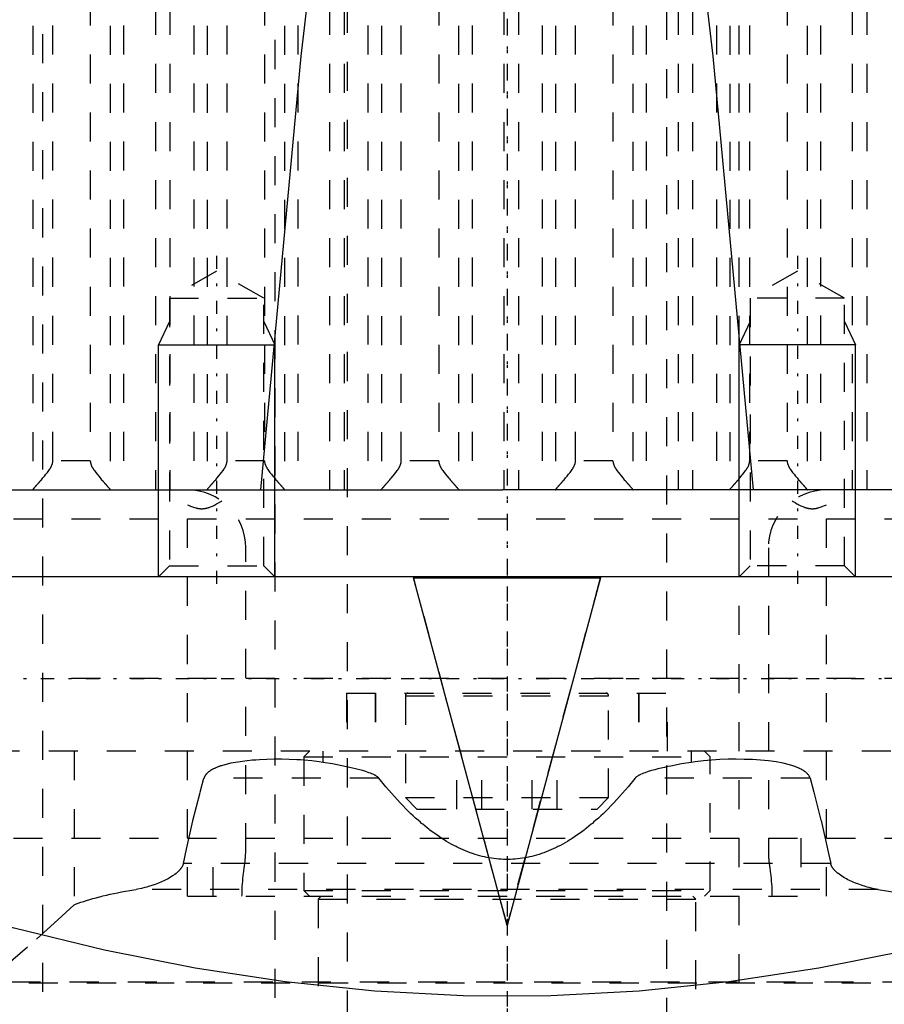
# Model space of a CAD drawing. Extents: x -70 to 70, y -1 to 583.
# Tile 6 of 13: x -17 to 13, y 185 to 219. Entities that reach past the tile are written whole.
import ezdxf

# ---------------------------------------------------------------- set-up
doc = ezdxf.new("R2010")
doc.units = 0
doc.linetypes.add('CENTER', pattern=[1.5, 0.45, -0.5, 0.05, -0.5])
doc.linetypes.add('DASHED', pattern=[2, 1, -1])
for name, color, linetype in [('AM_0', 7, 'CONTINUOUS'), ('AM_10', 7, 'CONTINUOUS'), ('AM_3', 7, 'DASHED'), ('AM_7', 7, 'CENTER')]:
    doc.layers.add(name, color=color, linetype=linetype)

msp = doc.modelspace()

# ---------------------------------------------------------------- linework, layer by layer
at = {"layer": 'AM_0', "color": 7, "linetype": 'CONTINUOUS'}
for p, q in [((-57.145, 202.5), (-0.158, 202.5)), ((57.145, 202.5), (0.158, 202.5)), ((55, 199.5), (-55, 199.5)), ((-3.225, 199.5), (-3.225, 199.474)), ((-3.225, 199.474), (3.225, 199.474)), ((0, 187.49), (-3.225, 199.474)), ((3.225, 199.474), (0, 187.49)), ((3.225, 199.5), (3.225, 199.474))]:
    msp.add_line(p, q, dxfattribs=at)
for points in [[(-8.483, 202.5, 0), (-7.084, 217.437, 0), (-5.442, 231.459, 0)], [(5.442, 231.459, 0), (7.084, 217.437, 0), (8.483, 202.5, 0)], [(27.783, 190.893, 0), (26.259, 190.325, 0), (23.188, 189.251, 0), (20.091, 188.269, 0), (18.537, 187.817, 0), (16.979, 187.393, 0), (13.859, 186.639, 0), (10.742, 186.019, 0), (7.637, 185.546, 0), (4.555, 185.228, 0), (1.507, 185.07, 0), (0, 185.05, 0), (-1.507, 185.07, 0), (-4.555, 185.228, 0), (-7.637, 185.546, 0), (-10.742, 186.019, 0), (-13.859, 186.639, 0), (-16.979, 187.393, 0), (-18.537, 187.817, 0), (-20.091, 188.269, 0), (-23.188, 189.251, 0), (-26.259, 190.325, 0), (-27.783, 190.893, 0)]]:
    msp.add_polyline3d(points, dxfattribs=at)
at = {"layer": 'AM_10', "color": 7, "linetype": 'CONTINUOUS'}
for p, q in [((-11.621, 208.3), (-12, 207.5)), ((-8.379, 208.3), (-8, 207.5)), ((8.379, 208.3), (8, 207.5)), ((11.621, 208.3), (12, 207.5)), ((-12, 199.5), (-12, 207.5)), ((-12, 207.5), (-8, 207.5)), ((-8, 199.5), (-8, 207.5)), ((12, 207.5), (8, 207.5)), ((8, 199.5), (8, 207.5)), ((12, 199.5), (12, 207.5))]:
    msp.add_line(p, q, dxfattribs=at)
at = {"layer": 'AM_3', "color": 6, "linetype": 'DASHED'}
for p, q in [((-5.5, 559.25), (-5.5, 90)), ((5.5, 90), (5.5, 559.25)), ((-8, 546), (-8, 133.5)), ((8, 133.5), (8, 546)), ((-16, 394.2), (-16, 134)), ((-12.109, 249.174), (-12.109, 202.5)), ((-11.608, 249.174), (-11.608, 202.5)), ((-6.109, 249.174), (-6.109, 202.5)), ((-5.608, 249.174), (-5.608, 202.5)), ((-0.109, 249.174), (-0.109, 202.5)), ((0.392, 249.174), (0.392, 202.5)), ((5.891, 249.174), (5.891, 202.5)), ((6.392, 249.174), (6.392, 202.5)), ((11.891, 249.174), (11.891, 202.5)), ((12.392, 249.174), (12.392, 202.5)), ((-16.326, 248.49), (-16.326, 202.51)), ((-13.667, 248.49), (-13.667, 202.51)), ((-13.203, 248.503), (-13.203, 202.5)), ((-10.79, 248.503), (-10.79, 202.5)), ((-10.326, 248.49), (-10.326, 202.51)), ((-7.667, 248.49), (-7.667, 202.51)), ((-7.203, 248.503), (-7.203, 202.5)), ((-4.79, 248.503), (-4.79, 202.5)), ((-4.326, 248.49), (-4.326, 202.51)), ((-1.667, 248.49), (-1.667, 202.51)), ((-1.203, 248.503), (-1.203, 202.5)), ((1.21, 248.503), (1.21, 202.5)), ((1.674, 248.49), (1.674, 202.51)), ((4.333, 248.49), (4.333, 202.51)), ((4.797, 248.503), (4.797, 202.5)), ((7.21, 248.503), (7.21, 202.5)), ((7.674, 248.49), (7.674, 202.51)), ((10.333, 248.49), (10.333, 202.51)), ((10.797, 248.503), (10.797, 202.5)), ((-15.642, 203.5), (-15.642, 247.5)), ((-14.351, 247.5), (-14.351, 203.5)), ((-9.642, 203.5), (-9.642, 247.5)), ((-8.351, 247.5), (-8.351, 203.5)), ((-3.642, 203.5), (-3.642, 247.5)), ((-2.351, 247.5), (-2.351, 203.5)), ((2.358, 203.5), (2.358, 247.5)), ((3.649, 247.5), (3.649, 203.5)), ((8.358, 203.5), (8.358, 247.5)), ((9.649, 247.5), (9.649, 203.5)), ((-10, 210.036), (-11.621, 209.1)), ((-8.379, 209.1), (-10, 210.036)), ((10, 210.036), (8.379, 209.1)), ((11.621, 209.1), (10, 210.036)), ((-11.621, 209.1), (-11.621, 199.879)), ((-11.621, 209.1), (-8.379, 209.1)), ((-8.379, 199.879), (-8.379, 209.1)), ((8.379, 209.1), (8.379, 199.879)), ((11.621, 209.1), (8.379, 209.1)), ((11.621, 199.879), (11.621, 209.1)), ((-14.351, 203.5), (-15.642, 203.5)), ((-8.351, 203.5), (-9.642, 203.5)), ((-2.351, 203.5), (-3.642, 203.5)), ((3.649, 203.5), (2.358, 203.5)), ((9.649, 203.5), (8.358, 203.5)), ((0.158, 202.5), (-0.158, 202.5)), ((-11, 188.5), (-11, 201.987)), ((11, 188.5), (11, 201.987)), ((-43, 201.5), (43, 201.5)), ((-9, 190.02), (-9, 200.5)), ((9, 200.5), (9, 190.02)), ((-11.621, 199.879), (-12, 199.5)), ((-11.621, 199.879), (-8.379, 199.879)), ((-8, 199.5), (-8.379, 199.879)), ((8.379, 199.879), (8, 199.5)), ((11.621, 199.879), (8.379, 199.879)), ((12, 199.5), (11.621, 199.879)), ((0, 187.516), (-3.225, 199.5)), ((3.225, 199.5), (0, 187.516)), ((16, 196), (-16, 196)), ((-5.53, 195.5), (-5.53, 193.5)), ((-5.53, 195.5), (5.53, 195.5)), ((-4.54, 195.5), (-4.54, 193.5)), ((-4.53, 195.5), (-4.53, 193.5)), ((4.53, 195.5), (4.53, 193.5)), ((4.54, 195.5), (4.54, 193.5)), ((5.53, 193.5), (5.53, 195.5)), ((-3.5, 195.4), (-3.5, 191.9)), ((-3.5, 195.4), (3.5, 195.4)), ((3.5, 191.9), (3.5, 195.4)), ((39.215, 193.5), (-39.215, 193.5)), ((-14.906, 193.5), (-14.906, 188.204)), ((-6.8, 193.5), (-7, 193.3)), ((-6.344, 193.5), (-6.344, 193.112)), ((-1.732, 191.5), (-1.732, 193.5)), ((-0.866, 191.5), (-0.866, 193.5)), ((0.866, 191.5), (0.866, 193.5)), ((1.732, 191.5), (1.732, 193.5)), ((6.344, 193.5), (6.344, 193.112)), ((7, 193.3), (6.8, 193.5)), ((-7, 193.3), (-7, 188.7)), ((-7, 193.3), (7, 193.3)), ((7, 188.7), (7, 193.3)), ((-4.416, 192.57), (-10.436, 192.57)), ((10.436, 192.57), (4.416, 192.57)), ((-3.5, 191.9), (-3.1, 191.5)), ((-3.5, 191.9), (3.5, 191.9)), ((3.1, 191.5), (3.5, 191.9)), ((-3.1, 191.5), (3.1, 191.5)), ((-41, 190.5), (41, 190.5)), ((-10.115, 188.5), (-10.115, 190.5)), ((10.115, 190.5), (10.115, 188.5)), ((11.147, 189.63), (-11.147, 189.63)), ((12.777, 188.733), (-12.777, 188.733)), ((-7, 188.7), (-6.8, 188.5)), ((-7, 188.7), (7, 188.7)), ((6.8, 188.5), (7, 188.7)), ((-11, 188.5), (11, 188.5)), ((-6.4, 188.5), (-6.5, 188.4)), ((-6.5, 188.4), (-6.5, 181.3)), ((-6.5, 188.4), (6.5, 188.4)), ((6.5, 188.4), (6.4, 188.5)), ((6.5, 181.3), (6.5, 188.4)), ((0, 187.516), (0, 187.49)), ((20.535, 185.5), (-20.535, 185.5)), ((17.937, 185.536), (-17.937, 185.536))]:
    msp.add_line(p, q, dxfattribs=at)
for points in [[(-16.326, 202.51, 0), (-16.325, 202.511, 0), (-16.324, 202.513, 0), (-16.322, 202.516, 0), (-16.321, 202.517, 0), (-16.32, 202.519, 0), (-16.318, 202.522, 0), (-16.315, 202.525, 0), (-16.312, 202.529, 0), (-16.309, 202.533, 0), (-16.306, 202.537, 0), (-16.304, 202.539, 0), (-16.302, 202.541, 0), (-16.299, 202.545, 0), (-16.295, 202.55, 0), (-16.291, 202.555, 0), (-16.287, 202.56, 0), (-16.282, 202.565, 0), (-16.28, 202.568, 0), (-16.277, 202.571, 0), (-16.273, 202.577, 0), (-16.268, 202.583, 0), (-16.265, 202.586, 0), (-16.262, 202.589, 0), (-16.257, 202.595, 0), (-16.251, 202.601, 0), (-16.249, 202.604, 0), (-16.246, 202.608, 0), (-16.24, 202.614, 0), (-16.234, 202.621, 0), (-16.228, 202.628, 0), (-16.222, 202.635, 0), (-16.216, 202.643, 0), (-16.212, 202.646, 0), (-16.209, 202.65, 0), (-16.203, 202.657, 0), (-16.196, 202.665, 0), (-16.189, 202.672, 0), (-16.183, 202.68, 0), (-16.176, 202.688, 0), (-16.172, 202.692, 0), (-16.169, 202.696, 0), (-16.162, 202.704, 0), (-16.155, 202.712, 0), (-16.147, 202.72, 0), (-16.14, 202.729, 0), (-16.133, 202.737, 0), (-16.129, 202.741, 0), (-16.125, 202.746, 0), (-16.117, 202.754, 0), (-16.11, 202.763, 0), (-16.102, 202.772, 0), (-16.094, 202.781, 0), (-16.086, 202.79, 0), (-16.082, 202.795, 0), (-16.078, 202.799, 0), (-16.07, 202.809, 0), (-16.062, 202.818, 0), (-16.033, 202.851, 0), (-16.008, 202.881, 0), (-15.983, 202.91, 0), (-15.931, 202.972, 0), (-15.879, 203.035, 0), (-15.829, 203.1, 0), (-15.781, 203.166, 0), (-15.754, 203.205, 0), (-15.747, 203.216, 0), (-15.74, 203.228, 0), (-15.736, 203.233, 0), (-15.733, 203.239, 0), (-15.726, 203.25, 0), (-15.719, 203.262, 0), (-15.716, 203.268, 0), (-15.712, 203.274, 0), (-15.706, 203.285, 0), (-15.7, 203.297, 0), (-15.697, 203.303, 0), (-15.694, 203.309, 0), (-15.688, 203.321, 0), (-15.682, 203.333, 0), (-15.677, 203.345, 0), (-15.672, 203.357, 0), (-15.667, 203.37, 0), (-15.665, 203.376, 0), (-15.663, 203.383, 0), (-15.658, 203.395, 0), (-15.655, 203.408, 0), (-15.651, 203.422, 0), (-15.649, 203.435, 0), (-15.646, 203.449, 0), (-15.645, 203.456, 0), (-15.644, 203.463, 0), (-15.643, 203.478, 0), (-15.642, 203.492, 0), (-15.642, 203.5, 0)], [(-14.351, 203.5, 0), (-14.351, 203.492, 0), (-14.35, 203.478, 0), (-14.349, 203.463, 0), (-14.348, 203.456, 0), (-14.347, 203.449, 0), (-14.344, 203.435, 0), (-14.342, 203.422, 0), (-14.338, 203.408, 0), (-14.335, 203.395, 0), (-14.33, 203.383, 0), (-14.328, 203.376, 0), (-14.326, 203.37, 0), (-14.321, 203.357, 0), (-14.316, 203.345, 0), (-14.311, 203.333, 0), (-14.305, 203.321, 0), (-14.299, 203.309, 0), (-14.296, 203.303, 0), (-14.293, 203.297, 0), (-14.287, 203.285, 0), (-14.281, 203.274, 0), (-14.277, 203.268, 0), (-14.274, 203.262, 0), (-14.267, 203.25, 0), (-14.26, 203.239, 0), (-14.257, 203.233, 0), (-14.253, 203.228, 0), (-14.246, 203.216, 0), (-14.239, 203.205, 0), (-14.212, 203.166, 0), (-14.164, 203.1, 0), (-14.114, 203.035, 0), (-14.062, 202.972, 0), (-14.01, 202.91, 0), (-13.985, 202.881, 0), (-13.96, 202.851, 0), (-13.931, 202.818, 0), (-13.923, 202.809, 0), (-13.915, 202.799, 0), (-13.911, 202.795, 0), (-13.907, 202.79, 0), (-13.899, 202.781, 0), (-13.891, 202.772, 0), (-13.883, 202.763, 0), (-13.876, 202.754, 0), (-13.868, 202.746, 0), (-13.864, 202.741, 0), (-13.86, 202.737, 0), (-13.853, 202.729, 0), (-13.846, 202.72, 0), (-13.838, 202.712, 0), (-13.831, 202.704, 0), (-13.824, 202.696, 0), (-13.821, 202.692, 0), (-13.817, 202.688, 0), (-13.81, 202.68, 0), (-13.804, 202.672, 0), (-13.797, 202.665, 0), (-13.79, 202.657, 0), (-13.784, 202.65, 0), (-13.781, 202.646, 0), (-13.777, 202.643, 0), (-13.771, 202.635, 0), (-13.765, 202.628, 0), (-13.759, 202.621, 0), (-13.753, 202.614, 0), (-13.747, 202.608, 0), (-13.744, 202.604, 0), (-13.742, 202.601, 0), (-13.736, 202.595, 0), (-13.731, 202.589, 0), (-13.728, 202.586, 0), (-13.725, 202.583, 0), (-13.72, 202.577, 0), (-13.716, 202.571, 0), (-13.713, 202.568, 0), (-13.711, 202.565, 0), (-13.706, 202.56, 0), (-13.702, 202.555, 0), (-13.698, 202.55, 0), (-13.694, 202.545, 0), (-13.691, 202.541, 0), (-13.689, 202.539, 0), (-13.687, 202.537, 0), (-13.684, 202.533, 0), (-13.681, 202.529, 0), (-13.678, 202.525, 0), (-13.675, 202.522, 0), (-13.673, 202.519, 0), (-13.672, 202.517, 0), (-13.671, 202.516, 0), (-13.669, 202.513, 0), (-13.668, 202.511, 0), (-13.667, 202.51, 0)], [(-10.326, 202.51, 0), (-10.325, 202.511, 0), (-10.324, 202.513, 0), (-10.322, 202.516, 0), (-10.321, 202.517, 0), (-10.32, 202.519, 0), (-10.318, 202.522, 0), (-10.315, 202.525, 0), (-10.312, 202.529, 0), (-10.309, 202.533, 0), (-10.306, 202.537, 0), (-10.304, 202.539, 0), (-10.302, 202.541, 0), (-10.299, 202.545, 0), (-10.295, 202.55, 0), (-10.291, 202.555, 0), (-10.287, 202.56, 0), (-10.282, 202.565, 0), (-10.28, 202.568, 0), (-10.277, 202.571, 0), (-10.273, 202.577, 0), (-10.268, 202.583, 0), (-10.265, 202.586, 0), (-10.262, 202.589, 0), (-10.257, 202.595, 0), (-10.251, 202.601, 0), (-10.249, 202.604, 0), (-10.246, 202.608, 0), (-10.24, 202.614, 0), (-10.234, 202.621, 0), (-10.228, 202.628, 0), (-10.222, 202.635, 0), (-10.216, 202.643, 0), (-10.212, 202.646, 0), (-10.209, 202.65, 0), (-10.203, 202.657, 0), (-10.196, 202.665, 0), (-10.189, 202.672, 0), (-10.183, 202.68, 0), (-10.176, 202.688, 0), (-10.172, 202.692, 0), (-10.169, 202.696, 0), (-10.162, 202.704, 0), (-10.155, 202.712, 0), (-10.147, 202.72, 0), (-10.14, 202.729, 0), (-10.133, 202.737, 0), (-10.129, 202.741, 0), (-10.125, 202.746, 0), (-10.117, 202.754, 0), (-10.11, 202.763, 0), (-10.102, 202.772, 0), (-10.094, 202.781, 0), (-10.086, 202.79, 0), (-10.082, 202.795, 0), (-10.078, 202.799, 0), (-10.07, 202.809, 0), (-10.062, 202.818, 0), (-10.033, 202.851, 0), (-10.008, 202.881, 0), (-9.983, 202.91, 0), (-9.931, 202.972, 0), (-9.879, 203.035, 0), (-9.829, 203.1, 0), (-9.781, 203.166, 0), (-9.754, 203.205, 0), (-9.747, 203.216, 0), (-9.74, 203.228, 0), (-9.736, 203.233, 0), (-9.733, 203.239, 0), (-9.726, 203.25, 0), (-9.719, 203.262, 0), (-9.716, 203.268, 0), (-9.712, 203.274, 0), (-9.706, 203.285, 0), (-9.7, 203.297, 0), (-9.697, 203.303, 0), (-9.694, 203.309, 0), (-9.688, 203.321, 0), (-9.682, 203.333, 0), (-9.677, 203.345, 0), (-9.672, 203.357, 0), (-9.667, 203.37, 0), (-9.665, 203.376, 0), (-9.663, 203.383, 0), (-9.658, 203.395, 0), (-9.655, 203.408, 0), (-9.651, 203.422, 0), (-9.649, 203.435, 0), (-9.646, 203.449, 0), (-9.645, 203.456, 0), (-9.644, 203.463, 0), (-9.643, 203.478, 0), (-9.642, 203.492, 0), (-9.642, 203.5, 0)], [(-8.351, 203.5, 0), (-8.351, 203.492, 0), (-8.35, 203.478, 0), (-8.349, 203.463, 0), (-8.348, 203.456, 0), (-8.347, 203.449, 0), (-8.344, 203.435, 0), (-8.342, 203.422, 0), (-8.338, 203.408, 0), (-8.335, 203.395, 0), (-8.33, 203.383, 0), (-8.328, 203.376, 0), (-8.326, 203.37, 0), (-8.321, 203.357, 0), (-8.316, 203.345, 0), (-8.311, 203.333, 0), (-8.305, 203.321, 0), (-8.299, 203.309, 0), (-8.296, 203.303, 0), (-8.293, 203.297, 0), (-8.287, 203.285, 0), (-8.281, 203.274, 0), (-8.277, 203.268, 0), (-8.274, 203.262, 0), (-8.267, 203.25, 0), (-8.26, 203.239, 0), (-8.257, 203.233, 0), (-8.253, 203.228, 0), (-8.246, 203.216, 0), (-8.239, 203.205, 0), (-8.212, 203.166, 0), (-8.164, 203.1, 0), (-8.114, 203.035, 0), (-8.062, 202.972, 0), (-8.01, 202.91, 0), (-7.985, 202.881, 0), (-7.96, 202.851, 0), (-7.931, 202.818, 0), (-7.923, 202.809, 0), (-7.915, 202.799, 0), (-7.911, 202.795, 0), (-7.907, 202.79, 0), (-7.899, 202.781, 0), (-7.891, 202.772, 0), (-7.883, 202.763, 0), (-7.876, 202.754, 0), (-7.868, 202.746, 0), (-7.864, 202.741, 0), (-7.86, 202.737, 0), (-7.853, 202.729, 0), (-7.846, 202.72, 0), (-7.838, 202.712, 0), (-7.831, 202.704, 0), (-7.824, 202.696, 0), (-7.821, 202.692, 0), (-7.817, 202.688, 0), (-7.81, 202.68, 0), (-7.804, 202.672, 0), (-7.797, 202.665, 0), (-7.79, 202.657, 0), (-7.784, 202.65, 0), (-7.781, 202.646, 0), (-7.777, 202.643, 0), (-7.771, 202.635, 0), (-7.765, 202.628, 0), (-7.759, 202.621, 0), (-7.753, 202.614, 0), (-7.747, 202.608, 0), (-7.744, 202.604, 0), (-7.742, 202.601, 0), (-7.736, 202.595, 0), (-7.731, 202.589, 0), (-7.728, 202.586, 0), (-7.725, 202.583, 0), (-7.72, 202.577, 0), (-7.716, 202.571, 0), (-7.713, 202.568, 0), (-7.711, 202.565, 0), (-7.706, 202.56, 0), (-7.702, 202.555, 0), (-7.698, 202.55, 0), (-7.694, 202.545, 0), (-7.691, 202.541, 0), (-7.689, 202.539, 0), (-7.687, 202.537, 0), (-7.684, 202.533, 0), (-7.681, 202.529, 0), (-7.678, 202.525, 0), (-7.675, 202.522, 0), (-7.673, 202.519, 0), (-7.672, 202.517, 0), (-7.671, 202.516, 0), (-7.669, 202.513, 0), (-7.668, 202.511, 0), (-7.667, 202.51, 0)], [(-4.326, 202.51, 0), (-4.325, 202.511, 0), (-4.324, 202.513, 0), (-4.322, 202.516, 0), (-4.321, 202.517, 0), (-4.32, 202.519, 0), (-4.318, 202.522, 0), (-4.315, 202.525, 0), (-4.312, 202.529, 0), (-4.309, 202.533, 0), (-4.306, 202.537, 0), (-4.304, 202.539, 0), (-4.302, 202.541, 0), (-4.299, 202.545, 0), (-4.295, 202.55, 0), (-4.291, 202.555, 0), (-4.287, 202.56, 0), (-4.282, 202.565, 0), (-4.28, 202.568, 0), (-4.277, 202.571, 0), (-4.273, 202.577, 0), (-4.268, 202.583, 0), (-4.265, 202.586, 0), (-4.262, 202.589, 0), (-4.257, 202.595, 0), (-4.251, 202.601, 0), (-4.249, 202.604, 0), (-4.246, 202.608, 0), (-4.24, 202.614, 0), (-4.234, 202.621, 0), (-4.228, 202.628, 0), (-4.222, 202.635, 0), (-4.216, 202.643, 0), (-4.212, 202.646, 0), (-4.209, 202.65, 0), (-4.203, 202.657, 0), (-4.196, 202.665, 0), (-4.189, 202.672, 0), (-4.183, 202.68, 0), (-4.176, 202.688, 0), (-4.172, 202.692, 0), (-4.169, 202.696, 0), (-4.162, 202.704, 0), (-4.155, 202.712, 0), (-4.147, 202.72, 0), (-4.14, 202.729, 0), (-4.133, 202.737, 0), (-4.129, 202.741, 0), (-4.125, 202.746, 0), (-4.117, 202.754, 0), (-4.11, 202.763, 0), (-4.102, 202.772, 0), (-4.094, 202.781, 0), (-4.086, 202.79, 0), (-4.082, 202.795, 0), (-4.078, 202.799, 0), (-4.07, 202.809, 0), (-4.062, 202.818, 0), (-4.033, 202.851, 0), (-4.008, 202.881, 0), (-3.983, 202.91, 0), (-3.931, 202.972, 0), (-3.879, 203.035, 0), (-3.829, 203.1, 0), (-3.781, 203.166, 0), (-3.754, 203.205, 0), (-3.747, 203.216, 0), (-3.74, 203.228, 0), (-3.736, 203.233, 0), (-3.733, 203.239, 0), (-3.726, 203.25, 0), (-3.719, 203.262, 0), (-3.716, 203.268, 0), (-3.712, 203.274, 0), (-3.706, 203.285, 0), (-3.7, 203.297, 0), (-3.697, 203.303, 0), (-3.694, 203.309, 0), (-3.688, 203.321, 0), (-3.682, 203.333, 0), (-3.677, 203.345, 0), (-3.672, 203.357, 0), (-3.667, 203.37, 0), (-3.665, 203.376, 0), (-3.663, 203.383, 0), (-3.658, 203.395, 0), (-3.655, 203.408, 0), (-3.651, 203.422, 0), (-3.649, 203.435, 0), (-3.646, 203.449, 0), (-3.645, 203.456, 0), (-3.644, 203.463, 0), (-3.643, 203.478, 0), (-3.642, 203.492, 0), (-3.642, 203.5, 0)], [(-2.351, 203.5, 0), (-2.351, 203.492, 0), (-2.35, 203.478, 0), (-2.349, 203.463, 0), (-2.348, 203.456, 0), (-2.347, 203.449, 0), (-2.344, 203.435, 0), (-2.342, 203.422, 0), (-2.338, 203.408, 0), (-2.335, 203.395, 0), (-2.33, 203.383, 0), (-2.328, 203.376, 0), (-2.326, 203.37, 0), (-2.321, 203.357, 0), (-2.316, 203.345, 0), (-2.311, 203.333, 0), (-2.305, 203.321, 0), (-2.299, 203.309, 0), (-2.296, 203.303, 0), (-2.293, 203.297, 0), (-2.287, 203.285, 0), (-2.281, 203.274, 0), (-2.277, 203.268, 0), (-2.274, 203.262, 0), (-2.267, 203.25, 0), (-2.26, 203.239, 0), (-2.257, 203.233, 0), (-2.253, 203.228, 0), (-2.246, 203.216, 0), (-2.239, 203.205, 0), (-2.212, 203.166, 0), (-2.164, 203.1, 0), (-2.114, 203.035, 0), (-2.062, 202.972, 0), (-2.01, 202.91, 0), (-1.985, 202.881, 0), (-1.96, 202.851, 0), (-1.931, 202.818, 0), (-1.923, 202.809, 0), (-1.915, 202.799, 0), (-1.911, 202.795, 0), (-1.907, 202.79, 0), (-1.899, 202.781, 0), (-1.891, 202.772, 0), (-1.883, 202.763, 0), (-1.876, 202.754, 0), (-1.868, 202.746, 0), (-1.864, 202.741, 0), (-1.86, 202.737, 0), (-1.853, 202.729, 0), (-1.846, 202.72, 0), (-1.838, 202.712, 0), (-1.831, 202.704, 0), (-1.824, 202.696, 0), (-1.821, 202.692, 0), (-1.817, 202.688, 0), (-1.81, 202.68, 0), (-1.804, 202.672, 0), (-1.797, 202.665, 0), (-1.79, 202.657, 0), (-1.784, 202.65, 0), (-1.781, 202.646, 0), (-1.777, 202.643, 0), (-1.771, 202.635, 0), (-1.765, 202.628, 0), (-1.759, 202.621, 0), (-1.753, 202.614, 0), (-1.747, 202.608, 0), (-1.744, 202.604, 0), (-1.742, 202.601, 0), (-1.736, 202.595, 0), (-1.731, 202.589, 0), (-1.728, 202.586, 0), (-1.725, 202.583, 0), (-1.72, 202.577, 0), (-1.716, 202.571, 0), (-1.713, 202.568, 0), (-1.711, 202.565, 0), (-1.706, 202.56, 0), (-1.702, 202.555, 0), (-1.698, 202.55, 0), (-1.694, 202.545, 0), (-1.691, 202.541, 0), (-1.689, 202.539, 0), (-1.687, 202.537, 0), (-1.684, 202.533, 0), (-1.681, 202.529, 0), (-1.678, 202.525, 0), (-1.675, 202.522, 0), (-1.673, 202.519, 0), (-1.672, 202.517, 0), (-1.671, 202.516, 0), (-1.669, 202.513, 0), (-1.668, 202.511, 0), (-1.667, 202.51, 0)], [(1.674, 202.51, 0), (1.675, 202.511, 0), (1.676, 202.513, 0), (1.678, 202.516, 0), (1.679, 202.517, 0), (1.68, 202.519, 0), (1.682, 202.522, 0), (1.685, 202.525, 0), (1.688, 202.529, 0), (1.691, 202.533, 0), (1.694, 202.537, 0), (1.696, 202.539, 0), (1.698, 202.541, 0), (1.701, 202.545, 0), (1.705, 202.55, 0), (1.709, 202.555, 0), (1.713, 202.56, 0), (1.718, 202.565, 0), (1.72, 202.568, 0), (1.723, 202.571, 0), (1.727, 202.577, 0), (1.732, 202.583, 0), (1.735, 202.586, 0), (1.738, 202.589, 0), (1.743, 202.595, 0), (1.749, 202.601, 0), (1.751, 202.604, 0), (1.754, 202.608, 0), (1.76, 202.614, 0), (1.766, 202.621, 0), (1.772, 202.628, 0), (1.778, 202.635, 0), (1.784, 202.643, 0), (1.788, 202.646, 0), (1.791, 202.65, 0), (1.797, 202.657, 0), (1.804, 202.665, 0), (1.811, 202.672, 0), (1.817, 202.68, 0), (1.824, 202.688, 0), (1.828, 202.692, 0), (1.831, 202.696, 0), (1.838, 202.704, 0), (1.845, 202.712, 0), (1.853, 202.72, 0), (1.86, 202.729, 0), (1.867, 202.737, 0), (1.871, 202.741, 0), (1.875, 202.746, 0), (1.883, 202.754, 0), (1.89, 202.763, 0), (1.898, 202.772, 0), (1.906, 202.781, 0), (1.914, 202.79, 0), (1.918, 202.795, 0), (1.922, 202.799, 0), (1.93, 202.809, 0), (1.938, 202.818, 0), (1.967, 202.851, 0), (1.992, 202.881, 0), (2.017, 202.91, 0), (2.069, 202.972, 0), (2.121, 203.035, 0), (2.171, 203.1, 0), (2.219, 203.166, 0), (2.246, 203.205, 0), (2.253, 203.216, 0), (2.26, 203.228, 0), (2.264, 203.233, 0), (2.267, 203.239, 0), (2.274, 203.25, 0), (2.281, 203.262, 0), (2.284, 203.268, 0), (2.288, 203.274, 0), (2.294, 203.285, 0), (2.3, 203.297, 0), (2.303, 203.303, 0), (2.306, 203.309, 0), (2.312, 203.321, 0), (2.318, 203.333, 0), (2.323, 203.345, 0), (2.328, 203.357, 0), (2.333, 203.37, 0), (2.335, 203.376, 0), (2.337, 203.383, 0), (2.342, 203.395, 0), (2.345, 203.408, 0), (2.349, 203.422, 0), (2.351, 203.435, 0), (2.354, 203.449, 0), (2.355, 203.456, 0), (2.356, 203.463, 0), (2.357, 203.478, 0), (2.358, 203.492, 0), (2.358, 203.5, 0)], [(3.649, 203.5, 0), (3.649, 203.492, 0), (3.65, 203.478, 0), (3.651, 203.463, 0), (3.652, 203.456, 0), (3.653, 203.449, 0), (3.656, 203.435, 0), (3.658, 203.422, 0), (3.662, 203.408, 0), (3.665, 203.395, 0), (3.67, 203.383, 0), (3.672, 203.376, 0), (3.674, 203.37, 0), (3.679, 203.357, 0), (3.684, 203.345, 0), (3.689, 203.333, 0), (3.695, 203.321, 0), (3.701, 203.309, 0), (3.704, 203.303, 0), (3.707, 203.297, 0), (3.713, 203.285, 0), (3.719, 203.274, 0), (3.723, 203.268, 0), (3.726, 203.262, 0), (3.733, 203.25, 0), (3.74, 203.239, 0), (3.743, 203.233, 0), (3.747, 203.228, 0), (3.754, 203.216, 0), (3.761, 203.205, 0), (3.788, 203.166, 0), (3.836, 203.1, 0), (3.886, 203.035, 0), (3.938, 202.972, 0), (3.99, 202.91, 0), (4.015, 202.881, 0), (4.04, 202.851, 0), (4.069, 202.818, 0), (4.077, 202.809, 0), (4.085, 202.799, 0), (4.089, 202.795, 0), (4.093, 202.79, 0), (4.101, 202.781, 0), (4.109, 202.772, 0), (4.117, 202.763, 0), (4.124, 202.754, 0), (4.132, 202.746, 0), (4.136, 202.741, 0), (4.14, 202.737, 0), (4.147, 202.729, 0), (4.154, 202.72, 0), (4.162, 202.712, 0), (4.169, 202.704, 0), (4.176, 202.696, 0), (4.179, 202.692, 0), (4.183, 202.688, 0), (4.19, 202.68, 0), (4.196, 202.672, 0), (4.203, 202.665, 0), (4.21, 202.657, 0), (4.216, 202.65, 0), (4.219, 202.646, 0), (4.223, 202.643, 0), (4.229, 202.635, 0), (4.235, 202.628, 0), (4.241, 202.621, 0), (4.247, 202.614, 0), (4.253, 202.608, 0), (4.256, 202.604, 0), (4.258, 202.601, 0), (4.264, 202.595, 0), (4.269, 202.589, 0), (4.272, 202.586, 0), (4.275, 202.583, 0), (4.28, 202.577, 0), (4.284, 202.571, 0), (4.287, 202.568, 0), (4.289, 202.565, 0), (4.294, 202.56, 0), (4.298, 202.555, 0), (4.302, 202.55, 0), (4.306, 202.545, 0), (4.309, 202.541, 0), (4.311, 202.539, 0), (4.313, 202.537, 0), (4.316, 202.533, 0), (4.319, 202.529, 0), (4.322, 202.525, 0), (4.325, 202.522, 0), (4.327, 202.519, 0), (4.328, 202.517, 0), (4.329, 202.516, 0), (4.331, 202.513, 0), (4.332, 202.511, 0), (4.333, 202.51, 0)], [(7.674, 202.51, 0), (7.675, 202.511, 0), (7.676, 202.513, 0), (7.678, 202.516, 0), (7.679, 202.517, 0), (7.68, 202.519, 0), (7.682, 202.522, 0), (7.685, 202.525, 0), (7.688, 202.529, 0), (7.691, 202.533, 0), (7.694, 202.537, 0), (7.696, 202.539, 0), (7.698, 202.541, 0), (7.701, 202.545, 0), (7.705, 202.55, 0), (7.709, 202.555, 0), (7.713, 202.56, 0), (7.718, 202.565, 0), (7.72, 202.568, 0), (7.723, 202.571, 0), (7.727, 202.577, 0), (7.732, 202.583, 0), (7.735, 202.586, 0), (7.738, 202.589, 0), (7.743, 202.595, 0), (7.749, 202.601, 0), (7.751, 202.604, 0), (7.754, 202.608, 0), (7.76, 202.614, 0), (7.766, 202.621, 0), (7.772, 202.628, 0), (7.778, 202.635, 0), (7.784, 202.643, 0), (7.788, 202.646, 0), (7.791, 202.65, 0), (7.797, 202.657, 0), (7.804, 202.665, 0), (7.811, 202.672, 0), (7.817, 202.68, 0), (7.824, 202.688, 0), (7.828, 202.692, 0), (7.831, 202.696, 0), (7.838, 202.704, 0), (7.845, 202.712, 0), (7.853, 202.72, 0), (7.86, 202.729, 0), (7.867, 202.737, 0), (7.871, 202.741, 0), (7.875, 202.746, 0), (7.883, 202.754, 0), (7.89, 202.763, 0), (7.898, 202.772, 0), (7.906, 202.781, 0), (7.914, 202.79, 0), (7.918, 202.795, 0), (7.922, 202.799, 0), (7.93, 202.809, 0), (7.938, 202.818, 0), (7.967, 202.851, 0), (7.992, 202.881, 0), (8.017, 202.91, 0), (8.069, 202.972, 0), (8.121, 203.035, 0), (8.171, 203.1, 0), (8.219, 203.166, 0), (8.246, 203.205, 0), (8.253, 203.216, 0), (8.26, 203.228, 0), (8.264, 203.233, 0), (8.267, 203.239, 0), (8.274, 203.25, 0), (8.281, 203.262, 0), (8.284, 203.268, 0), (8.288, 203.274, 0), (8.294, 203.285, 0), (8.3, 203.297, 0), (8.303, 203.303, 0), (8.306, 203.309, 0), (8.312, 203.321, 0), (8.318, 203.333, 0), (8.323, 203.345, 0), (8.328, 203.357, 0), (8.333, 203.37, 0), (8.335, 203.376, 0), (8.337, 203.383, 0), (8.342, 203.395, 0), (8.345, 203.408, 0), (8.349, 203.422, 0), (8.351, 203.435, 0), (8.354, 203.449, 0), (8.355, 203.456, 0), (8.356, 203.463, 0), (8.357, 203.478, 0), (8.358, 203.492, 0), (8.358, 203.5, 0)], [(9.649, 203.5, 0), (9.649, 203.492, 0), (9.65, 203.478, 0), (9.651, 203.463, 0), (9.652, 203.456, 0), (9.653, 203.449, 0), (9.656, 203.435, 0), (9.658, 203.422, 0), (9.662, 203.408, 0), (9.665, 203.395, 0), (9.67, 203.383, 0), (9.672, 203.376, 0), (9.674, 203.37, 0), (9.679, 203.357, 0), (9.684, 203.345, 0), (9.689, 203.333, 0), (9.695, 203.321, 0), (9.701, 203.309, 0), (9.704, 203.303, 0), (9.707, 203.297, 0), (9.713, 203.285, 0), (9.719, 203.274, 0), (9.723, 203.268, 0), (9.726, 203.262, 0), (9.733, 203.25, 0), (9.74, 203.239, 0), (9.743, 203.233, 0), (9.747, 203.228, 0), (9.754, 203.216, 0), (9.761, 203.205, 0), (9.788, 203.166, 0), (9.836, 203.1, 0), (9.886, 203.035, 0), (9.938, 202.972, 0), (9.99, 202.91, 0), (10.015, 202.881, 0), (10.04, 202.851, 0), (10.069, 202.818, 0), (10.077, 202.809, 0), (10.085, 202.799, 0), (10.089, 202.795, 0), (10.093, 202.79, 0), (10.101, 202.781, 0), (10.109, 202.772, 0), (10.117, 202.763, 0), (10.124, 202.754, 0), (10.132, 202.746, 0), (10.136, 202.741, 0), (10.14, 202.737, 0), (10.147, 202.729, 0), (10.154, 202.72, 0), (10.162, 202.712, 0), (10.169, 202.704, 0), (10.176, 202.696, 0), (10.179, 202.692, 0), (10.183, 202.688, 0), (10.19, 202.68, 0), (10.196, 202.672, 0), (10.203, 202.665, 0), (10.21, 202.657, 0), (10.216, 202.65, 0), (10.219, 202.646, 0), (10.223, 202.643, 0), (10.229, 202.635, 0), (10.235, 202.628, 0), (10.241, 202.621, 0), (10.247, 202.614, 0), (10.253, 202.608, 0), (10.256, 202.604, 0), (10.258, 202.601, 0), (10.264, 202.595, 0), (10.269, 202.589, 0), (10.272, 202.586, 0), (10.275, 202.583, 0), (10.28, 202.577, 0), (10.284, 202.571, 0), (10.287, 202.568, 0), (10.289, 202.565, 0), (10.294, 202.56, 0), (10.298, 202.555, 0), (10.302, 202.55, 0), (10.306, 202.545, 0), (10.309, 202.541, 0), (10.311, 202.539, 0), (10.313, 202.537, 0), (10.316, 202.533, 0), (10.319, 202.529, 0), (10.322, 202.525, 0), (10.325, 202.522, 0), (10.327, 202.519, 0), (10.328, 202.517, 0), (10.329, 202.516, 0), (10.331, 202.513, 0), (10.332, 202.511, 0), (10.333, 202.51, 0)], [(-16.338, 202.5, 0), (-16.336, 202.5, 0), (-16.332, 202.502, 0), (-16.328, 202.507, 0), (-16.326, 202.51, 0)], [(-13.667, 202.51, 0), (-13.665, 202.507, 0), (-13.661, 202.502, 0), (-13.657, 202.5, 0), (-13.655, 202.5, 0)], [(-10.338, 202.5, 0), (-10.336, 202.5, 0), (-10.332, 202.502, 0), (-10.328, 202.507, 0), (-10.326, 202.51, 0)], [(-7.667, 202.51, 0), (-7.665, 202.507, 0), (-7.661, 202.502, 0), (-7.657, 202.5, 0), (-7.655, 202.5, 0)], [(-4.338, 202.5, 0), (-4.336, 202.5, 0), (-4.332, 202.502, 0), (-4.328, 202.507, 0), (-4.326, 202.51, 0)], [(-1.667, 202.51, 0), (-1.665, 202.507, 0), (-1.661, 202.502, 0), (-1.657, 202.5, 0), (-1.655, 202.5, 0)], [(1.662, 202.5, 0), (1.664, 202.5, 0), (1.668, 202.502, 0), (1.672, 202.507, 0), (1.674, 202.51, 0)], [(4.333, 202.51, 0), (4.335, 202.507, 0), (4.339, 202.502, 0), (4.343, 202.5, 0), (4.345, 202.5, 0)], [(7.662, 202.5, 0), (7.664, 202.5, 0), (7.668, 202.502, 0), (7.672, 202.507, 0), (7.674, 202.51, 0)], [(10.333, 202.51, 0), (10.335, 202.507, 0), (10.339, 202.502, 0), (10.343, 202.5, 0), (10.345, 202.5, 0)], [(-11, 201.987, 0), (-10.966, 201.971, 0), (-10.897, 201.942, 0), (-10.827, 201.915, 0), (-10.792, 201.902, 0), (-10.757, 201.891, 0), (-10.718, 201.879, 0), (-10.707, 201.876, 0), (-10.696, 201.874, 0), (-10.691, 201.872, 0), (-10.686, 201.871, 0), (-10.675, 201.869, 0), (-10.664, 201.866, 0), (-10.654, 201.864, 0), (-10.644, 201.862, 0), (-10.634, 201.861, 0), (-10.629, 201.86, 0), (-10.624, 201.859, 0), (-10.614, 201.857, 0), (-10.604, 201.856, 0), (-10.594, 201.855, 0), (-10.585, 201.854, 0), (-10.575, 201.853, 0), (-10.57, 201.852, 0), (-10.566, 201.852, 0), (-10.556, 201.851, 0), (-10.547, 201.851, 0), (-10.538, 201.85, 0), (-10.529, 201.85, 0), (-10.519, 201.85, 0), (-10.515, 201.85, 0), (-10.51, 201.85, 0), (-10.501, 201.85, 0), (-10.492, 201.85, 0), (-10.482, 201.85, 0), (-10.473, 201.851, 0), (-10.463, 201.852, 0), (-10.459, 201.852, 0), (-10.454, 201.852, 0), (-10.444, 201.853, 0), (-10.435, 201.854, 0), (-10.43, 201.855, 0), (-10.425, 201.855, 0), (-10.415, 201.857, 0), (-10.405, 201.858, 0), (-10.401, 201.859, 0), (-10.396, 201.86, 0), (-10.386, 201.862, 0), (-10.376, 201.864, 0), (-10.366, 201.866, 0), (-10.355, 201.868, 0), (-10.345, 201.87, 0), (-10.34, 201.872, 0), (-10.335, 201.873, 0), (-10.324, 201.876, 0), (-10.314, 201.878, 0), (-10.303, 201.882, 0), (-10.293, 201.885, 0), (-10.282, 201.888, 0), (-10.277, 201.89, 0), (-10.271, 201.892, 0), (-10.26, 201.895, 0), (-10.249, 201.899, 0), (-10.21, 201.914, 0), (-10.142, 201.943, 0), (-10.072, 201.977, 0), (-10.037, 201.995, 0), (-10.002, 202.014, 0), (-9.931, 202.054, 0), (-9.86, 202.096, 0), (-9.824, 202.118, 0)], [(9.824, 202.118, 0), (9.857, 202.098, 0), (9.921, 202.06, 0), (9.986, 202.023, 0), (10.018, 202.005, 0), (10.051, 201.988, 0), (10.118, 201.954, 0), (10.188, 201.923, 0), (10.229, 201.906, 0), (10.242, 201.902, 0), (10.254, 201.898, 0), (10.26, 201.896, 0), (10.266, 201.893, 0), (10.278, 201.889, 0), (10.29, 201.886, 0), (10.302, 201.882, 0), (10.315, 201.878, 0), (10.327, 201.875, 0), (10.333, 201.873, 0), (10.339, 201.872, 0), (10.351, 201.869, 0), (10.364, 201.866, 0), (10.376, 201.864, 0), (10.388, 201.861, 0), (10.4, 201.859, 0), (10.406, 201.858, 0), (10.412, 201.857, 0), (10.424, 201.856, 0), (10.436, 201.854, 0), (10.441, 201.854, 0), (10.447, 201.853, 0), (10.459, 201.852, 0), (10.471, 201.851, 0), (10.477, 201.851, 0), (10.483, 201.85, 0), (10.495, 201.85, 0), (10.506, 201.85, 0), (10.518, 201.85, 0), (10.53, 201.85, 0), (10.542, 201.85, 0), (10.547, 201.851, 0), (10.553, 201.851, 0), (10.565, 201.852, 0), (10.577, 201.853, 0), (10.589, 201.854, 0), (10.601, 201.856, 0), (10.612, 201.857, 0), (10.618, 201.858, 0), (10.624, 201.859, 0), (10.636, 201.861, 0), (10.648, 201.863, 0), (10.659, 201.865, 0), (10.671, 201.868, 0), (10.682, 201.87, 0), (10.688, 201.872, 0), (10.694, 201.873, 0), (10.705, 201.876, 0), (10.716, 201.879, 0), (10.755, 201.89, 0), (10.819, 201.911, 0), (10.849, 201.923, 0), (10.878, 201.934, 0), (10.932, 201.956, 0), (10.979, 201.977, 0), (11, 201.987, 0)], [(-6.344, 193.112, 0), (-6.47, 193.132, 0), (-6.727, 193.163, 0), (-6.985, 193.187, 0), (-7.115, 193.196, 0), (-7.244, 193.204, 0), (-7.502, 193.214, 0), (-7.761, 193.219, 0), (-8.019, 193.219, 0), (-8.274, 193.212, 0), (-8.528, 193.2, 0), (-8.654, 193.192, 0), (-8.78, 193.182, 0), (-9.03, 193.157, 0), (-9.274, 193.123, 0), (-9.508, 193.08, 0), (-9.719, 193.029, 0), (-9.831, 192.996, 0), (-9.862, 192.986, 0), (-9.892, 192.976, 0), (-9.906, 192.971, 0), (-9.921, 192.966, 0), (-9.949, 192.955, 0), (-9.977, 192.944, 0), (-9.99, 192.939, 0), (-10.004, 192.933, 0), (-10.03, 192.922, 0), (-10.055, 192.911, 0), (-10.068, 192.905, 0), (-10.081, 192.899, 0), (-10.107, 192.886, 0), (-10.134, 192.872, 0), (-10.163, 192.857, 0), (-10.191, 192.84, 0), (-10.22, 192.821, 0), (-10.235, 192.812, 0), (-10.249, 192.802, 0), (-10.277, 192.781, 0), (-10.305, 192.758, 0), (-10.331, 192.734, 0), (-10.345, 192.72, 0), (-10.349, 192.715, 0), (-10.353, 192.711, 0), (-10.355, 192.709, 0), (-10.357, 192.707, 0), (-10.361, 192.702, 0), (-10.365, 192.697, 0), (-10.369, 192.693, 0), (-10.373, 192.688, 0), (-10.376, 192.684, 0), (-10.378, 192.681, 0), (-10.38, 192.679, 0), (-10.384, 192.674, 0), (-10.387, 192.669, 0), (-10.389, 192.667, 0), (-10.391, 192.664, 0), (-10.394, 192.659, 0), (-10.397, 192.654, 0), (-10.399, 192.652, 0), (-10.4, 192.649, 0), (-10.404, 192.644, 0), (-10.407, 192.639, 0), (-10.41, 192.634, 0), (-10.412, 192.628, 0), (-10.415, 192.623, 0), (-10.417, 192.62, 0), (-10.418, 192.618, 0), (-10.42, 192.612, 0), (-10.423, 192.607, 0), (-10.425, 192.601, 0), (-10.428, 192.595, 0), (-10.43, 192.59, 0), (-10.431, 192.587, 0), (-10.432, 192.584, 0), (-10.434, 192.578, 0), (-10.435, 192.572, 0), (-10.436, 192.57, 0)], [(-4.416, 192.57, 0), (-4.417, 192.571, 0), (-4.419, 192.573, 0), (-4.421, 192.575, 0), (-4.422, 192.577, 0), (-4.423, 192.578, 0), (-4.425, 192.58, 0), (-4.427, 192.582, 0), (-4.429, 192.584, 0), (-4.432, 192.587, 0), (-4.434, 192.589, 0), (-4.435, 192.59, 0), (-4.436, 192.591, 0), (-4.438, 192.593, 0), (-4.441, 192.595, 0), (-4.449, 192.603, 0), (-4.456, 192.609, 0), (-4.464, 192.615, 0), (-4.48, 192.626, 0), (-4.496, 192.637, 0), (-4.512, 192.647, 0), (-4.528, 192.657, 0), (-4.544, 192.666, 0), (-4.552, 192.67, 0), (-4.56, 192.674, 0), (-4.576, 192.682, 0), (-4.592, 192.69, 0), (-4.65, 192.716, 0), (-4.702, 192.737, 0), (-4.755, 192.756, 0), (-4.863, 192.793, 0), (-4.974, 192.826, 0), (-5.369, 192.926, 0), (-6.014, 193.056, 0), (-6.344, 193.112, 0)], [(6.344, 193.112, 0), (6.014, 193.056, 0), (5.639, 192.984, 0), (5.533, 192.963, 0), (5.424, 192.939, 0), (5.369, 192.926, 0), (5.313, 192.914, 0), (5.2, 192.886, 0), (5.086, 192.857, 0), (4.974, 192.826, 0), (4.863, 192.793, 0), (4.755, 192.756, 0), (4.702, 192.737, 0), (4.65, 192.716, 0), (4.592, 192.69, 0), (4.576, 192.682, 0), (4.56, 192.674, 0), (4.552, 192.67, 0), (4.544, 192.666, 0), (4.528, 192.657, 0), (4.512, 192.647, 0), (4.496, 192.637, 0), (4.48, 192.626, 0), (4.464, 192.615, 0), (4.456, 192.609, 0), (4.449, 192.603, 0), (4.441, 192.595, 0), (4.438, 192.593, 0), (4.436, 192.591, 0), (4.435, 192.59, 0), (4.434, 192.589, 0), (4.432, 192.587, 0), (4.429, 192.584, 0), (4.427, 192.582, 0), (4.425, 192.58, 0), (4.423, 192.578, 0), (4.422, 192.577, 0), (4.421, 192.575, 0), (4.419, 192.573, 0), (4.417, 192.571, 0), (4.416, 192.57, 0)], [(10.436, 192.57, 0), (10.436, 192.571, 0), (10.435, 192.575, 0), (10.434, 192.579, 0), (10.433, 192.58, 0), (10.432, 192.582, 0), (10.431, 192.586, 0), (10.43, 192.589, 0), (10.429, 192.593, 0), (10.427, 192.596, 0), (10.426, 192.6, 0), (10.425, 192.602, 0), (10.424, 192.603, 0), (10.423, 192.607, 0), (10.421, 192.61, 0), (10.42, 192.614, 0), (10.418, 192.617, 0), (10.416, 192.621, 0), (10.416, 192.622, 0), (10.415, 192.624, 0), (10.413, 192.627, 0), (10.411, 192.63, 0), (10.41, 192.632, 0), (10.405, 192.642, 0), (10.393, 192.661, 0), (10.38, 192.679, 0), (10.366, 192.696, 0), (10.351, 192.713, 0), (10.336, 192.729, 0), (10.328, 192.737, 0), (10.319, 192.745, 0), (10.303, 192.76, 0), (10.286, 192.774, 0), (10.269, 192.787, 0), (10.251, 192.801, 0), (10.232, 192.814, 0), (10.222, 192.82, 0), (10.212, 192.827, 0), (10.191, 192.84, 0), (10.17, 192.852, 0), (10.159, 192.859, 0), (10.148, 192.865, 0), (10.125, 192.877, 0), (10.1, 192.89, 0), (10.088, 192.896, 0), (10.076, 192.902, 0), (10.05, 192.913, 0), (10.023, 192.925, 0), (9.996, 192.937, 0), (9.967, 192.948, 0), (9.938, 192.959, 0), (9.923, 192.965, 0), (9.908, 192.97, 0), (9.877, 192.981, 0), (9.846, 192.991, 0), (9.73, 193.026, 0), (9.51, 193.079, 0), (9.266, 193.124, 0), (9, 193.16, 0), (8.865, 193.174, 0), (8.728, 193.186, 0), (8.451, 193.205, 0), (8.173, 193.215, 0), (7.893, 193.22, 0), (7.611, 193.217, 0), (7.328, 193.208, 0), (7.188, 193.201, 0), (7.047, 193.192, 0), (6.764, 193.167, 0), (6.483, 193.133, 0), (6.344, 193.112, 0)], [(-11.147, 189.63, 0), (-11.043, 190.117, 0), (-10.816, 191.106, 0), (-10.568, 192.089, 0), (-10.436, 192.57, 0)], [(4.416, 192.57, 0), (4.17, 192.266, 0), (3.678, 191.712, 0), (3.391, 191.42, 0), (3.309, 191.341, 0), (3.228, 191.265, 0), (3.187, 191.227, 0), (3.146, 191.19, 0), (3.064, 191.116, 0), (2.982, 191.045, 0), (2.941, 191.01, 0), (2.9, 190.976, 0), (2.818, 190.909, 0), (2.737, 190.843, 0), (2.696, 190.811, 0), (2.655, 190.78, 0), (2.573, 190.719, 0), (2.491, 190.659, 0), (2.409, 190.601, 0), (2.328, 190.546, 0), (2.246, 190.492, 0), (2.205, 190.466, 0), (2.164, 190.44, 0), (2.082, 190.39, 0), (2.001, 190.342, 0), (1.919, 190.296, 0), (1.837, 190.252, 0), (1.755, 190.209, 0), (1.715, 190.189, 0), (1.674, 190.169, 0), (1.592, 190.131, 0), (1.51, 190.094, 0), (1.429, 190.06, 0), (1.347, 190.027, 0), (1.265, 189.996, 0), (1.225, 189.982, 0), (1.184, 189.967, 0), (1.102, 189.941, 0), (1.02, 189.916, 0), (0.939, 189.893, 0), (0.857, 189.871, 0), (0.775, 189.852, 0), (0.735, 189.843, 0), (0.694, 189.835, 0), (0.612, 189.82, 0), (0.531, 189.806, 0), (0.449, 189.795, 0), (0.367, 189.785, 0), (0.286, 189.777, 0), (0.245, 189.774, 0), (0.204, 189.772, 0), (0.122, 189.768, 0), (0.041, 189.766, 0), (0, 189.766, 0), (-0.041, 189.766, 0), (-0.122, 189.768, 0), (-0.204, 189.772, 0), (-0.245, 189.774, 0), (-0.286, 189.777, 0), (-0.367, 189.785, 0), (-0.449, 189.795, 0), (-0.531, 189.806, 0), (-0.612, 189.82, 0), (-0.694, 189.835, 0), (-0.735, 189.843, 0), (-0.775, 189.852, 0), (-0.857, 189.871, 0), (-0.939, 189.893, 0), (-1.02, 189.916, 0), (-1.102, 189.941, 0), (-1.184, 189.967, 0), (-1.225, 189.982, 0), (-1.265, 189.996, 0), (-1.347, 190.027, 0), (-1.429, 190.06, 0), (-1.51, 190.094, 0), (-1.592, 190.131, 0), (-1.674, 190.169, 0), (-1.715, 190.189, 0), (-1.755, 190.209, 0), (-1.837, 190.252, 0), (-1.919, 190.296, 0), (-2.001, 190.342, 0), (-2.082, 190.39, 0), (-2.164, 190.44, 0), (-2.205, 190.466, 0), (-2.246, 190.492, 0), (-2.328, 190.546, 0), (-2.409, 190.601, 0), (-2.491, 190.659, 0), (-2.573, 190.719, 0), (-2.655, 190.78, 0), (-2.696, 190.811, 0), (-2.737, 190.843, 0), (-2.818, 190.909, 0), (-2.9, 190.976, 0), (-2.941, 191.01, 0), (-2.982, 191.045, 0), (-3.064, 191.116, 0), (-3.146, 191.19, 0), (-3.187, 191.227, 0), (-3.228, 191.265, 0), (-3.309, 191.341, 0), (-3.391, 191.42, 0), (-3.678, 191.712, 0), (-4.17, 192.266, 0), (-4.416, 192.57, 0)], [(10.436, 192.57, 0), (10.568, 192.089, 0), (10.816, 191.106, 0), (11.043, 190.117, 0), (11.147, 189.63, 0)], [(-9.127, 188.5, 0), (-9.126, 188.547, 0), (-9.125, 188.641, 0), (-9.121, 188.736, 0), (-9.119, 188.783, 0), (-9.116, 188.831, 0), (-9.11, 188.925, 0), (-9.102, 189.018, 0), (-9.094, 189.111, 0), (-9.084, 189.202, 0), (-9.073, 189.291, 0), (-9.068, 189.335, 0), (-9.063, 189.379, 0), (-9.052, 189.465, 0), (-9.041, 189.548, 0), (-9.031, 189.629, 0), (-9.022, 189.707, 0), (-9.014, 189.782, 0), (-9.01, 189.819, 0), (-9.007, 189.854, 0), (-9.003, 189.923, 0), (-9, 189.989, 0), (-9, 190.02, 0)], [(9, 190.02, 0), (9, 189.989, 0), (9.003, 189.923, 0), (9.007, 189.854, 0), (9.01, 189.819, 0), (9.014, 189.782, 0), (9.022, 189.707, 0), (9.031, 189.629, 0), (9.041, 189.548, 0), (9.052, 189.465, 0), (9.063, 189.379, 0), (9.068, 189.335, 0), (9.073, 189.291, 0), (9.084, 189.202, 0), (9.094, 189.111, 0), (9.102, 189.018, 0), (9.11, 188.925, 0), (9.116, 188.831, 0), (9.119, 188.783, 0), (9.121, 188.736, 0), (9.125, 188.641, 0), (9.126, 188.547, 0), (9.127, 188.5, 0)], [(-11.147, 189.63, 0), (-11.149, 189.622, 0), (-11.153, 189.608, 0), (-11.157, 189.593, 0), (-11.159, 189.586, 0), (-11.162, 189.579, 0), (-11.167, 189.565, 0), (-11.173, 189.551, 0), (-11.179, 189.538, 0), (-11.186, 189.524, 0), (-11.193, 189.511, 0), (-11.197, 189.505, 0), (-11.201, 189.498, 0), (-11.209, 189.486, 0), (-11.217, 189.473, 0), (-11.225, 189.461, 0), (-11.234, 189.449, 0), (-11.243, 189.438, 0), (-11.248, 189.432, 0), (-11.252, 189.426, 0), (-11.262, 189.415, 0), (-11.271, 189.404, 0), (-11.276, 189.398, 0), (-11.281, 189.393, 0), (-11.291, 189.382, 0), (-11.301, 189.372, 0), (-11.306, 189.367, 0), (-11.311, 189.362, 0), (-11.321, 189.352, 0), (-11.332, 189.342, 0), (-11.343, 189.332, 0), (-11.353, 189.323, 0), (-11.365, 189.313, 0), (-11.37, 189.308, 0), (-11.376, 189.303, 0), (-11.387, 189.294, 0), (-11.399, 189.284, 0), (-11.442, 189.251, 0), (-11.521, 189.196, 0), (-11.606, 189.143, 0), (-11.697, 189.092, 0), (-11.745, 189.068, 0), (-11.794, 189.043, 0), (-11.897, 188.996, 0), (-12.004, 188.95, 0), (-12.116, 188.907, 0), (-12.231, 188.867, 0), (-12.35, 188.831, 0), (-12.41, 188.814, 0), (-12.47, 188.798, 0), (-12.592, 188.769, 0), (-12.716, 188.744, 0), (-12.777, 188.733, 0)], [(12.777, 188.733, 0), (12.715, 188.744, 0), (12.591, 188.769, 0), (12.468, 188.798, 0), (12.408, 188.814, 0), (12.347, 188.831, 0), (12.228, 188.868, 0), (12.113, 188.909, 0), (12.001, 188.952, 0), (11.893, 188.997, 0), (11.79, 189.045, 0), (11.741, 189.069, 0), (11.693, 189.094, 0), (11.602, 189.146, 0), (11.516, 189.2, 0), (11.436, 189.256, 0), (11.393, 189.29, 0), (11.381, 189.299, 0), (11.369, 189.309, 0), (11.363, 189.314, 0), (11.358, 189.319, 0), (11.347, 189.329, 0), (11.336, 189.339, 0), (11.325, 189.349, 0), (11.315, 189.359, 0), (11.305, 189.369, 0), (11.3, 189.374, 0), (11.295, 189.379, 0), (11.285, 189.389, 0), (11.276, 189.399, 0), (11.271, 189.404, 0), (11.266, 189.41, 0), (11.257, 189.42, 0), (11.248, 189.431, 0), (11.244, 189.437, 0), (11.239, 189.443, 0), (11.231, 189.454, 0), (11.222, 189.466, 0), (11.214, 189.477, 0), (11.206, 189.489, 0), (11.199, 189.502, 0), (11.195, 189.508, 0), (11.192, 189.514, 0), (11.185, 189.527, 0), (11.178, 189.54, 0), (11.172, 189.553, 0), (11.167, 189.567, 0), (11.161, 189.58, 0), (11.159, 189.587, 0), (11.157, 189.594, 0), (11.152, 189.608, 0), (11.149, 189.623, 0), (11.147, 189.63, 0)], [(-14.906, 188.204, 0), (-14.862, 188.221, 0), (-14.771, 188.255, 0), (-14.677, 188.289, 0), (-14.629, 188.305, 0), (-14.579, 188.322, 0), (-14.478, 188.354, 0), (-14.373, 188.386, 0), (-14.264, 188.417, 0), (-14.153, 188.448, 0), (-14.037, 188.478, 0), (-13.978, 188.493, 0), (-13.918, 188.508, 0), (-13.796, 188.537, 0), (-13.67, 188.565, 0), (-13.542, 188.593, 0), (-13.41, 188.62, 0), (-13.274, 188.647, 0), (-13.206, 188.66, 0), (-13.136, 188.672, 0), (-12.995, 188.697, 0), (-12.851, 188.722, 0), (-12.777, 188.733, 0)], [(12.777, 188.733, 0), (12.851, 188.722, 0), (12.995, 188.697, 0), (13.136, 188.672, 0), (13.206, 188.66, 0), (13.274, 188.647, 0), (13.41, 188.62, 0), (13.542, 188.593, 0), (13.67, 188.565, 0), (13.796, 188.537, 0), (13.918, 188.508, 0), (13.978, 188.493, 0), (14.037, 188.478, 0), (14.153, 188.448, 0), (14.264, 188.417, 0), (14.373, 188.386, 0), (14.478, 188.354, 0), (14.579, 188.322, 0), (14.629, 188.305, 0), (14.677, 188.289, 0), (14.771, 188.255, 0), (14.862, 188.221, 0), (14.906, 188.204, 0)], [(-14.906, 188.204, 0), (-15.464, 187.688, 0), (-16.51, 186.746, 0), (-17.478, 185.914, 0), (-17.937, 185.536, 0)]]:
    msp.add_polyline3d(points, dxfattribs=at)
for centre, radius, start, end in [((-11, 200.5), 2, 0, 90), ((11, 200.5), 2, 90, 180), ((-3.4, 195.4), 0.1, 90, 180), ((3.4, 195.4), 0.1, 0, 90)]:
    msp.add_arc(centre, radius, start, end, dxfattribs=at)
at = {"layer": 'AM_7', "color": 4, "linetype": 'CENTER'}
for p, q in [((0, 582.975), (0, 66.525)), ((0, 454.2), (0, 146)), ((-10, 210.563), (-10, 198.973)), ((10, 210.563), (10, 198.973)), ((0, 199.1), (0, 127.65)), ((-17.6, 196), (17.6, 196))]:
    msp.add_line(p, q, dxfattribs=at)

doc.saveas('drawing.dxf')
